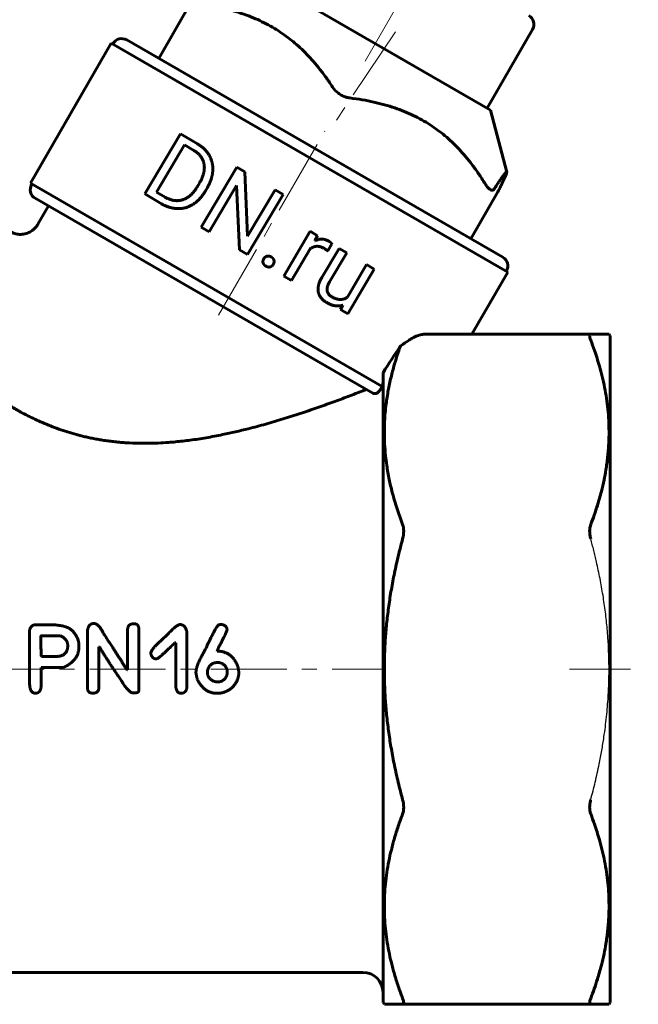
# Model space of a CAD drawing. Header units: millimetres. Extents: x 37 to 187, y 92 to 246.
# Tile 2 of 3: x 99 to 160, y 92 to 190. Entities that reach past the tile are written whole.
import ezdxf

# ---------------------------------------------------------------- set-up
doc = ezdxf.new("R2010")
doc.units = ezdxf.units.MM
for name, pattern in [('K5LT-1', [0]), ('K5LT_AXLED', [12, 7.5, -1.5, 1.5, -1.5]), ('K5LT_BASIC', [0])]:
    doc.linetypes.add(name, pattern=pattern)
doc.layers.add('Системный слой (1)', color=7, linetype='Continuous', true_color=0x6c6c6c)

# ---------------------------------------------------------------- blocks, each defined once
blk = doc.blocks.new('U0')
at = {"layer": 'Системный слой (1)', "color": 150, "linetype": 'K5LT_BASIC', "lineweight": 60, "true_color": 0x0080ff}
for p, q in [((100.587, 169.362), (101.635, 171.176)), ((92.48, 155.319), (93.081, 156.36))]:
    blk.add_line(p, q, dxfattribs=at)

msp = doc.modelspace()

# ---------------------------------------------------------------- linework, layer by layer
at = {"layer": 'Системный слой (1)', "color": 30, "linetype": 'K5LT_AXLED', "lineweight": 18, "true_color": 0xff8000}
for p, q in [((133.005, 185.511), (160.046, 232.347)), ((136.005, 188.393), (130.066, 179.553)), ((118.484, 160.36), (129.005, 178.583)), ((57.727, 125.319), (134.771, 125.319)), ((153.227, 125.319), (159.271, 125.319))]:
    msp.add_line(p, q, dxfattribs=at)
at = {"layer": 'Системный слой (1)', "color": 150, "linetype": 'K5LT_BASIC', "lineweight": 60, "true_color": 0x0080ff}
for p, q in [((122.611, 193.822), (145.414, 180.657)), ((112.551, 185.773), (115.947, 191.656)), ((145.068, 180.856), (149.568, 188.651)), ((99.85, 173.428), (107.85, 187.284)), ((107.85, 187.284), (147.118, 164.613)), ((107.999, 187.198), (108.02, 187.235)), ((146.625, 166.101), (109.386, 187.601)), ((145.414, 180.657), (147.012, 174.524)), ((111.185, 172.363), (114.707, 178.322)), ((114.707, 178.322), (116.389, 177.327)), ((112.351, 172.542), (115.113, 177.214)), ((115.113, 177.214), (116.029, 176.672)), ((116.765, 169.065), (120.287, 175.023)), ((120.287, 175.023), (121.077, 174.556)), ((121.077, 174.556), (121.359, 168.166)), ((99.85, 173.428), (134.694, 153.311)), ((99.999, 173.342), (99.97, 173.292)), ((112.351, 172.542), (113.178, 172.053)), ((116.383, 173.093), (116.588, 173.441)), ((117.149, 172.615), (117.374, 172.996)), ((117.555, 168.598), (120.269, 173.19)), ((120.269, 173.19), (120.555, 166.825)), ((121.359, 168.166), (124.085, 172.778)), ((124.085, 172.778), (124.867, 172.316)), ((143.459, 167.929), (146.133, 172.559)), ((100.336, 171.926), (133.761, 152.628)), ((111.185, 172.363), (112.834, 171.388)), ((121.345, 166.358), (124.867, 172.316)), ((116.765, 169.065), (117.555, 168.598)), ((124.938, 164.234), (127.555, 168.662)), ((127.555, 168.662), (128.292, 168.226)), ((128.292, 168.226), (128.002, 167.708)), ((120.555, 166.825), (121.345, 166.358)), ((125.695, 163.786), (127.553, 166.929)), ((128.705, 164.094), (130.408, 166.975)), ((129.294, 166.717), (129.71, 167.421)), ((130.408, 166.975), (131.166, 166.528)), ((129.475, 163.668), (131.166, 166.528)), ((131.235, 162.142), (133.138, 165.362)), ((131.278, 160.486), (133.895, 164.914)), ((133.138, 165.362), (133.895, 164.914)), ((146.97, 164.698), (146.991, 164.735)), ((124.938, 164.234), (125.695, 163.786)), ((143.575, 158.476), (147.118, 164.613)), ((130.8, 161.36), (130.558, 160.912)), ((130.558, 160.912), (131.278, 160.486)), ((155.335, 158.476), (138.919, 158.476)), ((155.335, 158.476), (157.144, 158.476)), ((157.271, 158.306), (157.144, 158.476)), ((157.271, 158.306), (157.271, 92.331)), ((134.771, 92.331), (134.771, 154.67)), ((101.775, 129.72), (100.349, 129.72)), ((99.769, 123.953), (99.745, 129.102)), ((102.831, 128.626), (100.929, 128.626)), ((105.506, 123.444), (105.506, 129.192)), ((109.466, 125.256), (109.466, 129.164)), ((110.602, 123.287), (110.602, 129.192)), ((115.35, 123.577), (115.35, 128.964)), ((114.233, 127.923), (114.128, 127.923)), ((114.233, 123.63), (114.233, 127.923)), ((106.614, 123.444), (106.614, 127.552)), ((106.666, 127.552), (106.614, 127.552)), ((118.354, 127.11), (118.354, 127.134)), ((118.378, 127.11), (118.354, 127.11)), ((100.958, 126.592), (100.905, 126.644)), ((102.408, 126.592), (100.958, 126.592)), ((112.331, 126.359), (112.255, 126.359)), ((118.563, 125.988), (118.406, 125.988)), ((100.905, 123.611), (100.905, 125.508)), ((103.121, 125.508), (100.905, 125.508)), ((109.466, 125.256), (109.414, 125.256)), ((117.389, 124.923), (117.389, 125.075)), ((119.343, 124.871), (119.343, 125.023)), ((110.179, 122.978), (109.999, 122.978)), ((132.771, 95.319), (63.771, 95.319)), ((134.771, 92.331), (134.898, 92.161)), ((136.707, 92.161), (134.898, 92.161)), ((136.707, 92.161), (155.335, 92.161)), ((157.144, 92.161), (155.335, 92.161)), ((157.271, 92.331), (157.144, 92.161))]:
    msp.add_line(p, q, dxfattribs=at)
for centre, radius, start, end in [((148.702, 189.151), 1, 330, 60), ((108.886, 186.735), 1, 60, 150), ((100.836, 172.792), 1, 150, 240), ((146.125, 165.235), 1, 330, 60), ((132.771, 93.319), 2, 0, 90)]:
    msp.add_arc(centre, radius, start, end, dxfattribs=at)
msp.add_ellipse((125.326, 172.21), major_axis=(27.766, 16.031), ratio=0.57735, start_param=-1.500752, end_param=-1.469063, dxfattribs=at)
for points, weights in [([(129.775, 182.931), (125.234, 189.925), (116.765, 191.16)], [1.41849923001, 1.56710928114, 1.40130435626]), ([(144.868, 173.385), (140.312, 180.737), (131.466, 181.861)], [1.44400423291, 1.62817805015, 1.42420856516]), ([(147.012, 174.524), (146.972, 174.68), (145.752, 172.827)], [1.27371807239, 1.27856450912, 1.18483350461]), ([(146.143, 172.579), (147.049, 174.383), (147.012, 174.524)], [1.18533553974, 1.26936117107, 1.27371807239]), ([(136.707, 138.224), (133.212, 125.319), (136.707, 112.413)], [1.01804526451, 1.09244325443, 1.01804526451]), ([(136.707, 110.999), (133.212, 101.873), (136.707, 92.747)], [1.01804526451, 1.09244325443, 1.01804526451])]:
    msp.add_rational_spline(points, weights, degree=2, dxfattribs=at)
for points, knots in [([(131.466, 181.861), (131.348, 181.876), (131.226, 181.902), (130.97, 181.98), (130.836, 182.034), (130.579, 182.166), (130.456, 182.243), (130.116, 182.498), (129.919, 182.709), (129.775, 182.931)], [0.9057685, 0.9057685, 0.9057685, 0.9057685, 0.9441965, 0.9441965, 0.9866648, 0.9866648, 1.029133, 1.029133, 1.1153569, 1.1153569, 1.1153569, 1.1153569]), ([(145.752, 172.827), (145.729, 172.793), (145.704, 172.766), (145.631, 172.72), (145.58, 172.711), (145.466, 172.735), (145.402, 172.767), (145.267, 172.87), (145.193, 172.943), (145.043, 173.123), (144.967, 173.229), (144.884, 173.36), (144.876, 173.373), (144.868, 173.385)], [0.9483959, 0.9483959, 0.9483959, 0.9483959, 0.9773727, 0.9773727, 1.0212221, 1.0212221, 1.0650714, 1.0650714, 1.1103839, 1.1103839, 1.1556965, 1.1556965, 1.1604009, 1.1604009, 1.1604009, 1.1604009]), ([(100.587, 169.362), (100.587, 169.361), (100.586, 169.361), (100.585, 169.359), (100.585, 169.358), (100.584, 169.356), (100.583, 169.354), (100.58, 169.349), (100.578, 169.346), (100.572, 169.337), (100.569, 169.331), (100.558, 169.312), (100.55, 169.3), (100.527, 169.265), (100.512, 169.242), (100.465, 169.174), (100.432, 169.13), (100.341, 169.02), (100.28, 168.956), (100.15, 168.836), (100.081, 168.78), (99.937, 168.677), (99.862, 168.631), (99.707, 168.55), (99.629, 168.515), (99.466, 168.455), (99.382, 168.43), (99.209, 168.391), (99.121, 168.377), (98.944, 168.361), (98.855, 168.359), (98.69, 168.366), (98.614, 168.373), (98.457, 168.399), (98.377, 168.417), (98.213, 168.465), (98.13, 168.496), (97.965, 168.57), (97.883, 168.613), (97.727, 168.709), (97.652, 168.763), (97.51, 168.88), (97.443, 168.942), (97.321, 169.075), (97.265, 169.144), (97.191, 169.25), (97.169, 169.285), (97.147, 169.319)], [0, 0, 0, 0, 0.007585, 0.007585, 0.020858, 0.020858, 0.045508, 0.045508, 0.092911, 0.092911, 0.185822, 0.185822, 0.369749, 0.369749, 0.730016, 0.730016, 1.435378, 1.435378, 2.571104, 2.571104, 3.715205, 3.715205, 4.852047, 4.852047, 5.960767, 5.960767, 7.087842, 7.087842, 8.237392, 8.237392, 9.38158, 9.38158, 10.36727, 10.36727, 11.423039, 11.423039, 12.571403, 12.571403, 13.750686, 13.750686, 14.942009, 14.942009, 16.118661, 16.118661, 17.263189, 17.263189, 17.789608, 17.789608, 17.789608, 17.789608]), ([(138.919, 158.476), (138.87, 158.476), (138.767, 158.47), (138.579, 158.441), (138.409, 158.398), (138.225, 158.337), (138.079, 158.281), (137.882, 158.193), (137.648, 158.074), (137.461, 157.961), (137.354, 157.89)], [0, 0, 0, 0, 1.181937, 2.376488, 4.196164, 4.813306, 6.241028, 7.212168, 8.825813, 11, 11, 11, 11]), ([(155.335, 157.89), (155.302, 157.976), (155.254, 158.124), (155.227, 158.273), (155.227, 158.377), (155.25, 158.444), (155.292, 158.472), (155.324, 158.476), (155.335, 158.476)], [0, 0, 0, 0, 2.136179, 3.974062, 5.089789, 6.776101, 8.306663, 9, 9, 9, 9]), ([(155.335, 139.639), (155.575, 140.266), (155.955, 141.353), (156.374, 142.828), (156.647, 144.003), (156.819, 144.923), (156.933, 145.674), (157.012, 146.308), (157.074, 146.961), (157.131, 147.813), (157.154, 148.811), (157.122, 149.951), (157.036, 151.044), (156.899, 152.134), (156.711, 153.214), (156.476, 154.279), (156.154, 155.501), (155.773, 156.705), (155.464, 157.554), (155.335, 157.89)], [0, 0, 0, 0, 2.110497, 3.632041, 4.88085, 5.975759, 6.646504, 7.331051, 8.042781, 8.769025, 10.100057, 11.281243, 12.469414, 13.655243, 14.832735, 15.998244, 17.15224, 18.867872, 20, 20, 20, 20]), ([(136.502, 157.341), (136.251, 156.648), (135.893, 155.542), (135.503, 154.03), (135.237, 152.733), (135.06, 151.534), (134.937, 150.268), (134.884, 149.012), (134.912, 147.689), (135.001, 146.533), (135.147, 145.361), (135.36, 144.149), (135.692, 142.722), (136.125, 141.239), (136.505, 140.165), (136.707, 139.639)], [0, 0, 0, 0, 1.769228, 2.882194, 4.048633, 5.307094, 6.198159, 7.579281, 8.828464, 9.909865, 10.812023, 12.082392, 13.242527, 14.670607, 16, 16, 16, 16]), ([(132.771, 152.88), (132.298, 152.695), (131.568, 152.413), (130.552, 152.031), (129.541, 151.659), (128.23, 151.19), (126.585, 150.632), (124.89, 150.091), (123.168, 149.583), (121.175, 149.047), (119.199, 148.589), (117.533, 148.274), (116.464, 148.101), (115.694, 147.992), (114.945, 147.9), (114.22, 147.825), (113.075, 147.729), (111.968, 147.68), (110.689, 147.678), (109.883, 147.702), (109.091, 147.752), (108.517, 147.801), (107.955, 147.861), (107.405, 147.932), (106.872, 148.012), (106.353, 148.102), (105.849, 148.2), (105.359, 148.307), (104.882, 148.42), (104.264, 148.581), (103.514, 148.8), (102.65, 149.089), (101.824, 149.398), (101.038, 149.725), (100.29, 150.065), (99.58, 150.414), (99.02, 150.709), (98.592, 150.945), (98.28, 151.122), (97.879, 151.356), (97.497, 151.588), (97.038, 151.877), (96.683, 152.107), (96.341, 152.336), (96.089, 152.508), (95.764, 152.734), (95.453, 152.956), (95.157, 153.172), (94.943, 153.33), (94.737, 153.486), (94.538, 153.637), (94.348, 153.784), (94.166, 153.926), (93.993, 154.062), (93.776, 154.235), (93.58, 154.395), (93.403, 154.539), (93.281, 154.64), (93.17, 154.732), (93.069, 154.816), (92.978, 154.893), (92.896, 154.962), (92.824, 155.023), (92.761, 155.077), (92.706, 155.124), (92.659, 155.164), (92.618, 155.199), (92.561, 155.248), (92.521, 155.282), (92.497, 155.304), (92.484, 155.315), (92.48, 155.319), (92.48, 155.319)], [0, 0, 0, 0, 2.73081, 4.01843, 5.284238, 7.80952, 10.318332, 12.813684, 15.260749, 17.648115, 21.093171, 23.28429, 24.330182, 25.359984, 26.349293, 27.313802, 28.24428, 30.913944, 31.741043, 33.361921, 34.145669, 34.905011, 35.655769, 36.383724, 37.096104, 37.785434, 38.466251, 39.12972, 39.783979, 40.427816, 41.708373, 42.972454, 44.223826, 45.461954, 46.69277, 47.917912, 49.140573, 49.751485, 50.362178, 50.972823, 52.187948, 52.794498, 54.026344, 54.648659, 55.271961, 55.893723, 57.134142, 57.754678, 58.375444, 58.998905, 59.624237, 60.253202, 60.883497, 61.513565, 62.141732, 63.385732, 63.996093, 64.59968, 65.191611, 65.779411, 66.35061, 66.908754, 67.445556, 67.974606, 68.482547, 68.977173, 69.453348, 69.923929, 71.270436, 71.707497, 72.139893, 73, 73, 73, 73]), ([(134.646, 153.272), (134.6, 153.146), (134.539, 153.03), (134.39, 152.831), (134.304, 152.75), (134.123, 152.634), (134.031, 152.603), (133.873, 152.587), (133.809, 152.6), (133.761, 152.628)], [0, 0, 0, 0, 0.0410626, 0.0410626, 0.0832791, 0.0832791, 0.1258729, 0.1258729, 0.1650596, 0.1650596, 0.1650596, 0.1650596]), ([(134.694, 153.311), (134.723, 153.411), (134.76, 153.583), (134.771, 153.748), (134.771, 153.814)], [0, 0, 0, 0, 2.923276, 5, 5, 5, 5]), ([(136.707, 139.639), (136.778, 139.455), (136.815, 139.228), (136.815, 138.752), (136.778, 138.485), (136.707, 138.224)], [0.9294259, 0.9294259, 0.9294259, 0.9294259, 1.006773, 1.006773, 1.0841201, 1.0841201, 1.0841201, 1.0841201]), ([(155.335, 138.224), (155.299, 138.356), (155.261, 138.543), (155.232, 138.802), (155.223, 139.039), (155.242, 139.291), (155.287, 139.499), (155.321, 139.601), (155.335, 139.639)], [0, 0, 0, 0, 2.318107, 3.239498, 4.53991, 6.574954, 8.074843, 9, 9, 9, 9]), ([(136.707, 112.413), (136.778, 112.152), (136.815, 111.886), (136.815, 111.409), (136.778, 111.183), (136.707, 110.999)], [0.9294259, 0.9294259, 0.9294259, 0.9294259, 1.006773, 1.006773, 1.0841201, 1.0841201, 1.0841201, 1.0841201]), ([(155.335, 110.999), (155.299, 111.092), (155.258, 111.245), (155.232, 111.474), (155.223, 111.702), (155.243, 111.991), (155.292, 112.248), (155.328, 112.387), (155.335, 112.413)], [0, 0, 0, 0, 2.318107, 3.42373, 4.53991, 6.574954, 8.53895, 9, 9, 9, 9]), ([(155.335, 92.747), (155.575, 93.374), (155.955, 94.461), (156.374, 95.936), (156.647, 97.111), (156.819, 98.032), (156.933, 98.782), (157.012, 99.417), (157.074, 100.069), (157.131, 100.922), (157.154, 101.919), (157.122, 103.059), (157.036, 104.153), (156.899, 105.243), (156.711, 106.322), (156.476, 107.387), (156.154, 108.61), (155.773, 109.813), (155.464, 110.662), (155.335, 110.999)], [0, 0, 0, 0, 2.110497, 3.632041, 4.88085, 5.975759, 6.646504, 7.331051, 8.042781, 8.769025, 10.100057, 11.281243, 12.469414, 13.655243, 14.832735, 15.998244, 17.15224, 18.867872, 20, 20, 20, 20]), ([(136.707, 92.747), (136.778, 92.563), (136.815, 92.412), (136.815, 92.215), (136.778, 92.161), (136.707, 92.161)], [0.9294259, 0.9294259, 0.9294259, 0.9294259, 1.006773, 1.006773, 1.0841201, 1.0841201, 1.0841201, 1.0841201]), ([(155.335, 92.161), (155.302, 92.161), (155.258, 92.18), (155.228, 92.254), (155.225, 92.355), (155.254, 92.513), (155.301, 92.658), (155.335, 92.747)], [0, 0, 0, 0, 1.898826, 3.206895, 4.524257, 6.023201, 8, 8, 8, 8])]:
    msp.add_open_spline(points, degree=3, knots=knots, dxfattribs=at)
for points, degree in [([(117.044, 175.301), (116.9, 176.146), (116.029, 176.672)], 2), ([(117.561, 176.171), (117.167, 176.868), (116.389, 177.327)], 2), ([(117.906, 174.647), (117.956, 175.474), (117.561, 176.171)], 2), ([(116.588, 173.441), (117.188, 174.456), (117.044, 175.301)], 2), ([(117.374, 172.996), (117.856, 173.821), (117.906, 174.647)], 2), ([(114.926, 171.783), (115.765, 172.049), (116.383, 173.093)], 2), ([(115.951, 171.33), (116.651, 171.772), (117.149, 172.615)], 2), ([(146.133, 172.559), (146.137, 172.566), (146.14, 172.572), (146.143, 172.579)], 3), ([(113.178, 172.053), (114.086, 171.516), (114.926, 171.783)], 2), ([(112.834, 171.388), (113.641, 170.922), (114.446, 170.905)], 2), ([(114.446, 170.905), (115.25, 170.888), (115.951, 171.33)], 2), ([(129.408, 167.677), (128.725, 168.081), (128.002, 167.708)], 2), ([(129.71, 167.421), (129.629, 167.546), (129.408, 167.677)], 2), ([(127.553, 166.929), (128.194, 167.407), (128.939, 166.966)], 2), ([(128.939, 166.966), (129.139, 166.848), (129.294, 166.717)], 2), ([(122.956, 165.94), (122.845, 165.752), (122.886, 165.556)], 2), ([(123.266, 166.199), (123.072, 166.137), (122.956, 165.94)], 2), ([(123.693, 166.123), (123.46, 166.261), (123.266, 166.199)], 2), ([(123.97, 165.783), (123.927, 165.985), (123.693, 166.123)], 2), ([(123.897, 165.384), (124.013, 165.58), (123.97, 165.783)], 2), ([(122.886, 165.556), (122.928, 165.361), (123.161, 165.223)], 2), ([(123.161, 165.223), (123.395, 165.085), (123.59, 165.14)], 2), ([(123.59, 165.14), (123.786, 165.196), (123.897, 165.384)], 2), ([(128.705, 164.094), (128.233, 163.286), (128.36, 162.655)], 2), ([(129.699, 162.177), (128.88, 162.661), (129.475, 163.668)], 2), ([(128.36, 162.655), (128.487, 162.025), (129.196, 161.607)], 2), ([(131.235, 162.142), (130.566, 161.664), (129.699, 162.177)], 2), ([(129.196, 161.607), (130.051, 161.101), (130.8, 161.36)], 2), ([(134.771, 154.67), (135.345, 155.563), (135.922, 156.453), (136.502, 157.341)], 3), ([(133.08, 153.021), (132.978, 152.968), (132.875, 152.92), (132.771, 152.88)], 3), ([(134.666, 153.327), (134.659, 153.309), (134.653, 153.29), (134.646, 153.272)], 3), ([(100.349, 129.72), (99.878, 129.72), (99.745, 129.102)], 2), ([(104.131, 128.993), (103.553, 129.734), (101.775, 129.72)], 2), ([(106.138, 129.848), (105.62, 129.848), (105.506, 129.192)], 2), ([(107.065, 128.897), (106.614, 129.848), (106.138, 129.848)], 2), ([(110.098, 129.825), (109.466, 129.825), (109.466, 129.164)], 2), ([(110.602, 129.192), (110.602, 129.825), (110.098, 129.825)], 2), ([(114.651, 129.744), (114.332, 129.744), (113.348, 128.679)], 2), ([(115.35, 128.964), (115.217, 129.744), (114.651, 129.744)], 2), ([(118.511, 129.715), (118.297, 129.715), (117.103, 127.134)], 2), ([(118.744, 129.767), (118.677, 129.767), (118.511, 129.715)], 2), ([(119.319, 129.221), (119.319, 129.663), (118.744, 129.767)], 2), ([(100.929, 128.626), (100.877, 128.617), (100.877, 128.569)], 2), ([(103.544, 127.676), (103.544, 128.308), (102.831, 128.626)], 2), ([(104.652, 127.543), (104.709, 128.251), (104.131, 128.993)], 2), ([(109.414, 125.256), (108.14, 127.272), (107.065, 128.897)], 2), ([(113.348, 128.679), (111.76, 127.3), (111.76, 126.905)], 2), ([(118.511, 127.528), (119.319, 129.059), (119.319, 129.221)], 2), ([(100.877, 128.569), (100.905, 126.986), (100.905, 126.644)], 2), ([(102.408, 126.592), (103.544, 126.592), (103.544, 127.676)], 2), ([(112.331, 126.359), (112.573, 126.363), (114.128, 127.923)], 2), ([(103.121, 125.508), (104.652, 126.173), (104.652, 127.543)], 2), ([(106.666, 127.552), (107.308, 126.468), (108.858, 124.177)], 2), ([(111.76, 126.905), (111.889, 126.359), (112.255, 126.359)], 2), ([(117.103, 127.134), (116.243, 125.693), (116.243, 124.975)], 2), ([(118.354, 127.134), (118.354, 127.195), (118.511, 127.528)], 2), ([(120.36, 125.674), (119.747, 127.11), (118.378, 127.11)], 2), ([(118.406, 125.988), (117.679, 125.988), (117.441, 125.365)], 2), ([(119.343, 125.023), (119.343, 125.741), (118.563, 125.988)], 2), ([(116.243, 124.975), (116.243, 124.852), (116.371, 124.319)], 2), ([(117.441, 125.365), (117.389, 125.26), (117.389, 125.075)], 2), ([(117.389, 124.923), (117.389, 124.447), (118.016, 124.115)], 2), ([(118.378, 124.062), (119.105, 124.062), (119.343, 124.871)], 2), ([(119.604, 123.33), (120.488, 124.02), (120.488, 125.051)], 2), ([(120.488, 125.051), (120.436, 125.46), (120.36, 125.674)], 2), ([(99.769, 123.953), (99.769, 122.95), (100.349, 122.95)], 2), ([(108.858, 124.177), (109.628, 122.978), (109.999, 122.978)], 2), ([(116.371, 124.319), (117.061, 122.94), (118.354, 122.94)], 2), ([(118.016, 124.115), (118.297, 124.062), (118.378, 124.062)], 2), ([(100.349, 122.95), (100.844, 122.95), (100.905, 123.611)], 2), ([(105.506, 123.444), (105.506, 122.959), (106.034, 122.959)], 2), ([(106.034, 122.959), (106.614, 122.959), (106.614, 123.444)], 2), ([(110.179, 122.978), (110.602, 122.978), (110.602, 123.287)], 2), ([(114.233, 123.63), (114.318, 122.926), (114.779, 122.95)], 2), ([(114.779, 122.95), (115.293, 122.95), (115.35, 123.577)], 2), ([(118.354, 122.94), (119.019, 122.94), (119.604, 123.33)], 2)]:
    msp.add_open_spline(points, degree=degree, dxfattribs=at)
at = {"layer": 'Системный слой (1)', "color": 7, "linetype": 'K5LT-1'}
msp.add_open_spline([(155.335, 112.413), (155.49, 112.986), (155.714, 113.861), (155.986, 115.045), (156.207, 116.089), (156.432, 117.272), (156.631, 118.499), (156.784, 119.611), (156.9, 120.61), (156.994, 121.609), (157.062, 122.557), (157.108, 123.448), (157.14, 124.427), (157.148, 125.335), (157.138, 126.169), (157.116, 127.005), (157.076, 127.842), (157.019, 128.678), (156.962, 129.373), (156.887, 130.139), (156.757, 131.254), (156.558, 132.639), (156.262, 134.294), (155.99, 135.582), (155.773, 136.512), (155.632, 137.087), (155.486, 137.659), (155.386, 138.037), (155.335, 138.224)], degree=3, knots=[0, 0, 0, 0, 0.554658, 0.831987, 1.109317, 1.52531, 1.941304, 2.248757, 2.55621, 2.863663, 3.171116, 3.4278, 3.684484, 4.068529, 4.260551, 4.452574, 4.836618, 5.028641, 5.220663, 5.477886, 5.735109, 6.249556, 6.764002, 7.278449, 7.458836, 7.639224, 7.819612, 8, 8, 8, 8], dxfattribs=at)

# ---------------------------------------------------------------- block references
at = {"layer": 'Системный слой (1)'}
msp.add_blockref('U0', (0, 0), dxfattribs=at)

doc.saveas('drawing.dxf')
